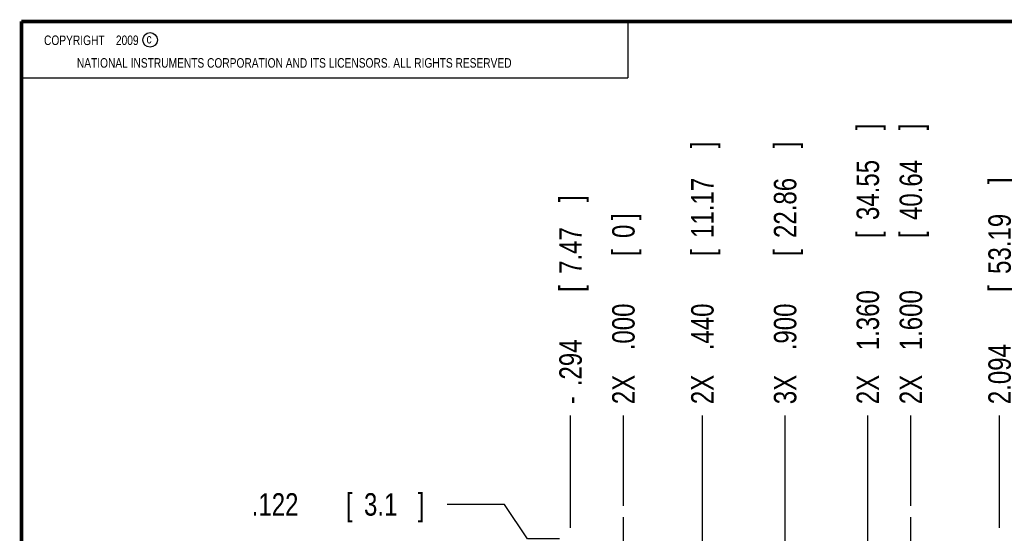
# Model space of a CAD drawing. Header units: inches. Extents: x 0.2 to 16.8, y 0.1 to 10.8.
# Tile 25 of 36: x 0.2 to 5.7, y 7.9 to 10.8. Entities that reach past the tile are written whole.
import ezdxf

# ---------------------------------------------------------------- set-up
doc = ezdxf.new("R2010")
doc.units = ezdxf.units.IN
doc.header["$LTSCALE"] = 0.935
doc.header["$MEASUREMENT"] = 0
doc.linetypes.add('CENTER', pattern=[0.6, 0.375, -0.075, 0.075, -0.075])
doc.layers.get('0').update_dxf_attribs({"linetype": 'CONTINUOUS'})
doc.layers.add('DEFAULT_1', color=7, linetype='CENTER')
doc.layers.add('DIMENSIONS', color=7, linetype='CONTINUOUS')
doc.styles.get("Standard").update_dxf_attribs({"font": 'txt', "width": 0.8})
doc.dimstyles.new('DIMSTYLE_1', dxfattribs={"dimtxt": 0.125, "dimasz": 0.18, "dimexe": 0.18, "dimexo": 0.0625, "dimgap": 0.09, "dimtad": 0, "dimtih": 1, "dimtoh": 1, "dimdec": 3, "dimzin": 4, "dimdsep": 46, "dimtxsty": 'STANDARD', "dimblk": '_FILLED', "dimblk1": '_FILLED', "dimblk2": '_FILLED', "dimcen": 0.09, "dimadec": 0, "dimazin": 0, "dimtp": 0.001, "dimtm": 0.001, "dimtfac": 1, "dimtdec": 3, "dimtofl": 0, "dimtmove": 0, "dimatfit": 3, "dimldrblk": '_FILLED', "dimfxl": 1, "dimtolj": 1, "dimtzin": 4, "dimarcsym": 0})

# ---------------------------------------------------------------- blocks, each defined once
blk = doc.blocks.new('*D9')
at = {"layer": 'DIMENSIONS', "color": 2, "linetype": 'CONTINUOUS'}
for p, q in [((2.938, 8.0705), (2.6188, 8.0705)), ((3.0667, 7.8784), (2.938, 8.0705)), ((3.2438, 7.8784), (3.0667, 7.8784))]:
    blk.add_line(p, q, dxfattribs=at)
at = {"layer": 'DIMENSIONS', "color": 2, "linetype": 'CONTINUOUS', "width": 0.8}
for s, p in [('.122', (1.5313, 8.008)), ('[', (2.0563, 8.008)), ('3.1', (2.1563, 8.008)), (']', (2.4563, 8.008))]:
    blk.add_text(s, height=0.125, dxfattribs=at).set_placement(p)
blk = doc.blocks.new('_FILLED')
at = {"color": 0, "linetype": 'BYBLOCK'}
blk.add_solid([(0, 0), (-1, 0.174), (-1, -0.174)], dxfattribs=at)
blk = doc.blocks.new('*D10')
at = {"layer": 'DIMENSIONS', "color": 2, "linetype": 'CONTINUOUS'}
blk.add_line((4.5003, 6.4396), (4.5003, 8.5659), dxfattribs=at)
at = {"layer": 'DIMENSIONS', "color": 2, "linetype": 'CONTINUOUS', "width": 0.8}
for s, p in [(']', (4.5628, 10.0534)), ('22.86', (4.5628, 9.5534)), ('[', (4.5628, 9.4534)), ('.900', (4.5628, 8.9284)), ('3X ', (4.5628, 8.6284))]:
    blk.add_text(s, height=0.125, rotation=90, dxfattribs=at).set_placement(p)
blk = doc.blocks.new('*D11')
at = {"layer": 'DIMENSIONS', "color": 2, "linetype": 'CONTINUOUS'}
blk.add_line((4.04, 6.046), (4.04, 8.5659), dxfattribs=at)
at = {"layer": 'DIMENSIONS', "color": 2, "linetype": 'CONTINUOUS', "width": 0.8}
for s, p in [(']', (4.1025, 10.0534)), ('11.17', (4.1025, 9.5534)), ('[', (4.1025, 9.4534)), ('.440', (4.1025, 8.9284)), ('2X ', (4.1025, 8.6284))]:
    blk.add_text(s, height=0.125, rotation=90, dxfattribs=at).set_placement(p)
blk = doc.blocks.new('*D12')
at = {"layer": 'DIMENSIONS', "color": 2, "linetype": 'CONTINUOUS'}
blk.add_line((4.04, 5.9966), (4.04, 8.5659), dxfattribs=at)
at = {"layer": 'DIMENSIONS', "color": 2, "linetype": 'CONTINUOUS', "width": 0.8}
for s, p in [(']', (4.1025, 10.0534)), ('11.17', (4.1025, 9.5534)), ('[', (4.1025, 9.4534)), ('.440', (4.1025, 8.9284)), ('2X ', (4.1025, 8.6284))]:
    blk.add_text(s, height=0.125, rotation=90, dxfattribs=at).set_placement(p)
blk = doc.blocks.new('*D13')
at = {"layer": 'DIMENSIONS', "color": 2, "linetype": 'CONTINUOUS'}
blk.add_line((5.2003, 8.0624), (5.2003, 8.5659), dxfattribs=at)
at = {"layer": 'DIMENSIONS', "color": 2, "linetype": 'CONTINUOUS', "width": 0.8}
for s, p in [(']', (5.2628, 10.1534)), ('40.64', (5.2628, 9.6534)), ('[', (5.2628, 9.5534)), ('1.600', (5.2628, 8.9284)), ('2X ', (5.2628, 8.6284))]:
    blk.add_text(s, height=0.125, rotation=90, dxfattribs=at).set_placement(p)
blk = doc.blocks.new('*D14')
at = {"layer": 'DIMENSIONS', "color": 2, "linetype": 'CONTINUOUS'}
blk.add_line((3.6003, 8.0624), (3.6003, 8.5659), dxfattribs=at)
at = {"layer": 'DIMENSIONS', "color": 2, "linetype": 'CONTINUOUS', "width": 0.8}
for s, p in [(']', (3.6628, 9.6534)), ('0', (3.6628, 9.5534)), ('[', (3.6628, 9.4534)), ('.000', (3.6628, 8.9284)), ('2X ', (3.6628, 8.6284))]:
    blk.add_text(s, height=0.125, rotation=90, dxfattribs=at).set_placement(p)
blk = doc.blocks.new('*D15')
at = {"layer": 'DIMENSIONS', "color": 2, "linetype": 'CONTINUOUS'}
blk.add_line((4.9606, 5.9966), (4.9606, 8.5659), dxfattribs=at)
at = {"layer": 'DIMENSIONS', "color": 2, "linetype": 'CONTINUOUS', "width": 0.8}
for s, p in [(']', (5.0231, 10.1534)), ('34.55', (5.0231, 9.6534)), ('[', (5.0231, 9.5534)), ('1.360', (5.0231, 8.9284)), ('2X ', (5.0231, 8.6284))]:
    blk.add_text(s, height=0.125, rotation=90, dxfattribs=at).set_placement(p)
blk = doc.blocks.new('*D16')
at = {"layer": 'DIMENSIONS', "color": 2, "linetype": 'CONTINUOUS'}
blk.add_line((5.6943, 7.9409), (5.6943, 8.5659), dxfattribs=at)
at = {"layer": 'DIMENSIONS', "color": 2, "linetype": 'CONTINUOUS', "width": 0.8}
for s, p in [(']', (5.7568, 9.8534)), ('53.19', (5.7568, 9.3534)), ('[', (5.7568, 9.2534)), ('2.094', (5.7568, 8.6284))]:
    blk.add_text(s, height=0.125, rotation=90, dxfattribs=at).set_placement(p)
blk = doc.blocks.new('*D17')
at = {"layer": 'DIMENSIONS', "color": 2, "linetype": 'CONTINUOUS'}
blk.add_line((3.3063, 7.9409), (3.3063, 8.5659), dxfattribs=at)
at = {"layer": 'DIMENSIONS', "color": 2, "linetype": 'CONTINUOUS', "width": 0.8}
for s, p in [(']', (3.3688, 9.7534)), ('7.47', (3.3688, 9.3534)), ('[', (3.3688, 9.2534)), ('.294', (3.3688, 8.7284)), ('-', (3.3688, 8.6284))]:
    blk.add_text(s, height=0.125, rotation=90, dxfattribs=at).set_placement(p)

msp = doc.modelspace()

# ---------------------------------------------------------------- linework, layer by layer
at = {"color": 2, "linetype": 'CONTINUOUS'}
for p, q in [((0.25, 10.7586), (3.625, 10.7586)), ((0.25, 10.7586), (0.25, 10.4456)), ((3.625, 10.7586), (3.625, 10.4456)), ((0.25, 10.4456), (3.625, 10.4456))]:
    msp.add_line(p, q, dxfattribs=at)
at = {"color": 7, "linetype": 'CONTINUOUS', "const_width": 0.02}
for points in [[(0.25, 10.7586), (0.25, 0.2586)], [(16.75, 10.7586), (0.25, 10.7586)]]:
    msp.add_lwpolyline(points, dxfattribs=at)
at = {"color": 2, "linetype": 'CONTINUOUS'}
msp.add_circle((0.9659, 10.6562), 0.0403, dxfattribs=at)
at = {"layer": 'DEFAULT_1', "color": 7, "linetype": 'CENTER'}
for p, q in [((3.6003, 7.7564), (3.6003, 7.9999)), ((5.2003, 7.7564), (5.2003, 7.9999))]:
    msp.add_line(p, q, dxfattribs=at)

# ---------------------------------------------------------------- texts
at = {"color": 2, "linetype": 'CONTINUOUS', "width": 0.8}
for s, p in [('c', (0.946, 10.6363)), ('NATIONAL INSTRUMENTS CORPORATION AND ITS LICENSORS. ALL RIGHTS RESERVED', (0.5583, 10.5016))]:
    msp.add_text(s, height=0.053, dxfattribs=at).set_placement(p)
at = {"color": 2, "linetype": 'CONTINUOUS', "insert": (0.3125, 10.6805), "char_height": 0.053, "width": 0.8904, "attachment_point": 1}
msp.add_mtext('    COPYRIGHT    2009', dxfattribs=at)

# ---------------------------------------------------------------- dimensions: what is measured, and where the dimension line sits
at = {"layer": 'DIMENSIONS', "color": 2, "linetype": 'CONTINUOUS'}
for feature_location, offset, origin, text, picture, middle in [((5.2003, 8.0624), (0, 0.5035), (3.6003, 7.9999), '2X <>', '*D13', (5.2003, 9.4409)), ((4.9606, 5.9966), (0, 2.5693), (3.6003, 7.9999), '2X <>', '*D15', (4.9606, 9.4409)), ((4.5003, 6.4396), (0, 2.1263), (3.6003, 7.9999), '3X <>', '*D10', (4.5003, 9.3909)), ((4.04, 6.046), (0, 2.5199), (3.6003, 7.9999), '2X <>', '*D11', (4.04, 9.3909)), ((4.04, 5.9966), (0, 2.5693), (3.6003, 7.9999), '2X <>', '*D12', (4.04, 9.3909)), ((3.3063, 7.9409), (0, 0.625), (3.6003, 7.9999), '-<>', '*D17', (3.3063, 9.2409)), ((3.6003315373, 8.0623944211), (0, 0.5035), (3.6003315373, 7.9998944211), '2X <>', '*D14', (3.6003315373, 9.1908944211))]:
    dim = msp.add_ordinate_dim(feature_location=feature_location, offset=offset, dtype=1, origin=origin, text=text, dimstyle='DIMSTYLE_1', dxfattribs=at)
    dim.commit()
    dim.dimension.update_dxf_attribs({"geometry": picture, "text_midpoint": middle})
for feature_location, offset, dtype, origin, picture, middle in [((5.6943, 7.9409), (0, 0.625), 1, (3.6003, 7.9999), '*D16', (5.6943, 9.2909)), ((3.2438, 7.8784), (-0.625, 0.1921), 0, (3.3568, 7.7564), '*D9', (2.0438, 8.0705))]:
    dim = msp.add_ordinate_dim(feature_location=feature_location, offset=offset, dtype=dtype, origin=origin, dimstyle='DIMSTYLE_1', dxfattribs=at)
    dim.commit()
    dim.dimension.update_dxf_attribs({"geometry": picture, "text_midpoint": middle})

doc.saveas('drawing.dxf')
